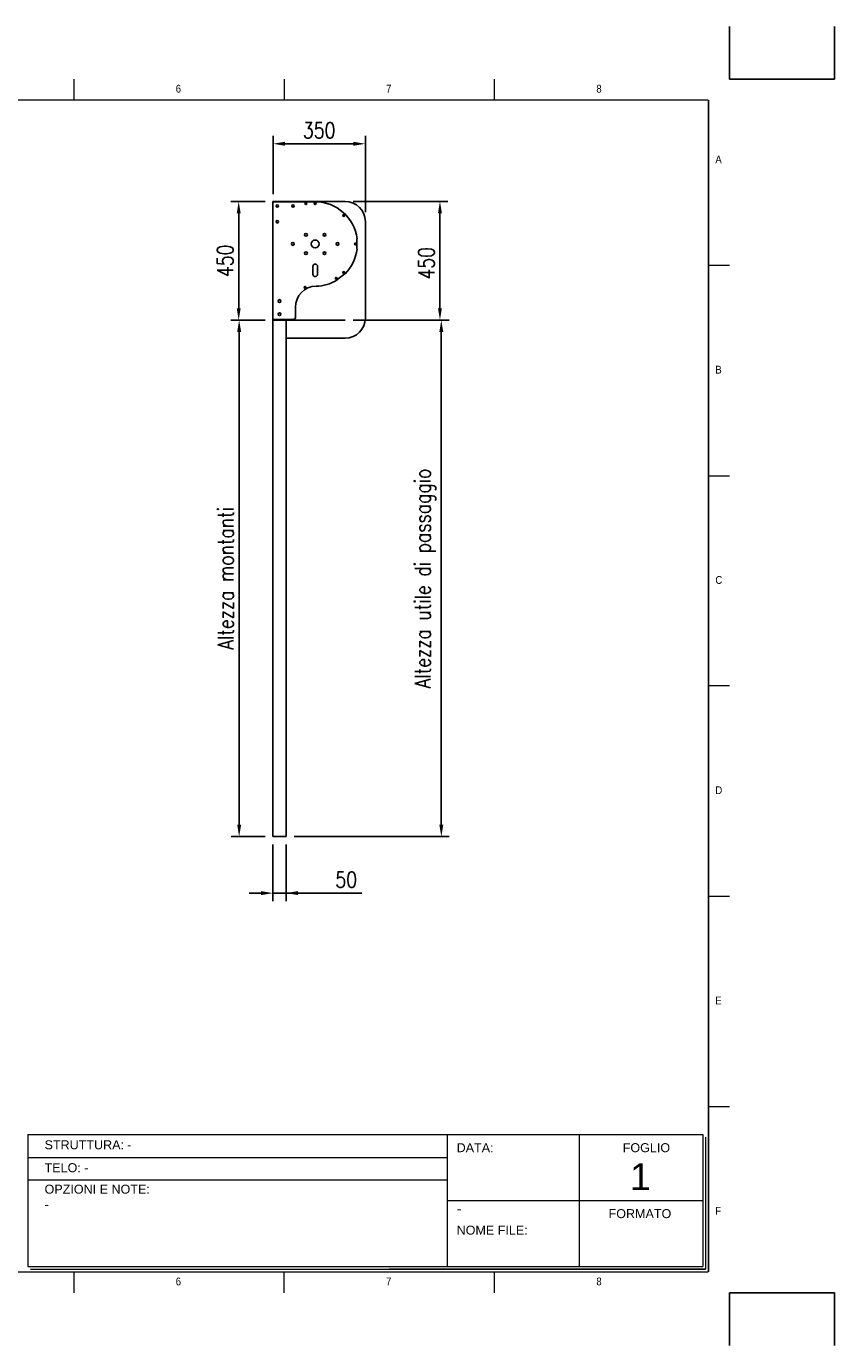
# Model space of a CAD drawing. Header units: millimetres. Extents: x 89 to 14007, y -159 to 4842.
# Tile 3 of 7: x 4184 to 7248, y -159 to 4842. Entities that reach past the tile are written whole.
import ezdxf

# ---------------------------------------------------------------- set-up
doc = ezdxf.new("R2010")
doc.units = ezdxf.units.MM
doc.layers.add('FORMAT', color=7, linetype='Continuous')
doc.layers.add('Quote', color=7, linetype='Continuous')
doc.styles.add('NYIP', font='romans.shx', dxfattribs={"width": 0.8})
doc.styles.add('SLDTEXTSTYLE0', font='GOTHIC.TTF', dxfattribs={"width": 0.913})
doc.styles.get("Standard").update_dxf_attribs({"font": 'arial.ttf'})
doc.dimstyles.new('STANDARD35', dxfattribs={"dimscale": 35, "dimtxt": 2, "dimasz": 1.5, "dimexe": 1, "dimexo": 1, "dimgap": 0.7, "dimtad": 1, "dimdec": 0, "dimdsep": 46, "dimtxsty": 'NYIP', "dimcen": 0, "dimclrd": 1, "dimclre": 1, "dimclrt": 2, "dimadec": 0, "dimazin": 0, "dimtfac": 1, "dimtdec": 0, "dimtix": 1, "dimtmove": 0, "dimatfit": 3, "dimfxl": 0, "dimtvp": 1, "dimtolj": 1, "dimtzin": 0, "dimarcsym": 0})

# ---------------------------------------------------------------- blocks, each defined once
blk = doc.blocks.new('A$C7C9C4F3F')
at = {"color": 7, "lineweight": 5}
for p, q in [((8295, 11245), (8295, 11504)), ((0, 1766), (199, 1766))]:
    blk.add_line(p, q, dxfattribs=at)
at = {"layer": 'FORMAT', "color": 7, "lineweight": 5}
for p, q in [((2216, 11304), (2216, 11504)), ((4209, 11504), (4209, 11304)), ((6202, 11304), (6202, 11504)), ((10188, 11304), (10188, 11504)), ((12181, 11504), (12181, 11304)), ((14174, 11304), (14174, 11504)), ((16199, 11304), (199, 11304)), ((199, 11304), (199, 199)), ((16199, 11304), (16199, 199)), ((199, 9738), (0, 9738)), ((16399, 9738), (16199, 9738)), ((0, 7745), (199, 7745)), ((16199, 7745), (16399, 7745)), ((0, 5752), (199, 5752)), ((16399, 5752), (16199, 5752)), ((0, 3759), (199, 3759)), ((16199, 3759), (16399, 3759)), ((16199, 1766), (16399, 1766)), ((8295, 0), (8295, 258)), ((199, 199), (16199, 199)), ((2224, 0), (2224, 199)), ((4018, 199), (4018, 0)), ((6210, 0), (6210, 199)), ((10188, 0), (10188, 199)), ((12181, 0), (12181, 199)), ((14174, 0), (14174, 199))]:
    blk.add_line(p, q, dxfattribs=at)
at = {"color": 7, "lineweight": 5, "char_height": 73.8, "attachment_point": 1, "style": 'SLDTEXTSTYLE0'}
for s, insert in [('1', (1203, 11450)), ('2', (3180, 11450)), ('3', (5173, 11450)), ('4', (7166, 11450)), ('5', (9159, 11450)), ('6', (11152, 11450)), ('7', (13145, 11450)), ('8', (15138, 11450)), ('A', (66, 10780)), ('A', (16266, 10780)), ('B', (66, 8787)), ('B', (16266, 8787)), ('C', (66, 6794)), ('C', (16266, 6794)), ('D', (66, 4801)), ('D', (16266, 4801)), ('E', (66, 2808)), ('1', (1012, 145)), ('2', (2988, 145)), ('3', (4981, 145)), ('4', (6974, 145))]:
    blk.add_mtext(s, dxfattribs=dict(at, insert=insert))
at = {"layer": 'FORMAT', "color": 7, "lineweight": 5, "char_height": 73.8, "attachment_point": 1, "style": 'SLDTEXTSTYLE0'}
for s, insert in [('E', (16266, 2808)), ('F', (66, 815)), ('F', (16266, 815)), ('5', (9159, 145)), ('6', (11152, 145)), ('7', (13145, 145)), ('8', (15138, 145))]:
    blk.add_mtext(s, dxfattribs=dict(at, insert=insert))
blk = doc.blocks.new('*D32')
at = {"layer": 'Defpoints', "color": 0}
for p in [(5468.9, 4397.1), (5118.8, 4176), (5468.9, 4107.5)]:
    blk.add_point(p, dxfattribs=at)
at = {"layer": 'Quote', "color": 7, "lineweight": -2}
for p, q in [((5118.8, 4206), (5118.8, 4427.1)), ((5468.9, 4137.5), (5468.9, 4427.1)), ((5163.8, 4397.1), (5423.9, 4397.1))]:
    blk.add_line(p, q, dxfattribs=at)
at = {"layer": 'Quote', "color": 7}
for points in [[(5163.8, 4404.6), (5163.8, 4389.6), (5118.8, 4397.1)], [(5423.9, 4389.6), (5423.9, 4404.6), (5468.9, 4397.1)]]:
    blk.add_solid(points, dxfattribs=at)
at = {"layer": 'Quote', "color": 7, "lineweight": 5, "insert": (5293.8, 4448.1), "char_height": 60, "attachment_point": 5, "style": 'NYIP'}
blk.add_mtext('\\A1;350', dxfattribs=at)
blk = doc.blocks.new('*D35')
at = {"layer": 'Defpoints', "color": 0}
for p in [(5118.7, 3728.6), (4990.5, 1770.3), (5118.7, 1770.3)]:
    blk.add_point(p, dxfattribs=at)
at = {"layer": 'Quote', "color": 7, "lineweight": -2}
for p, q in [((5088.7, 3728.6), (4960.5, 3728.6)), ((4990.5, 3683.6), (4990.5, 1815.3)), ((5088.7, 1770.3), (4960.5, 1770.3))]:
    blk.add_line(p, q, dxfattribs=at)
at = {"layer": 'Quote', "color": 7}
for points in [[(4998, 3683.6), (4983, 3683.6), (4990.5, 3728.6)], [(4983, 1815.3), (4998, 1815.3), (4990.5, 1770.3)]]:
    blk.add_solid(points, dxfattribs=at)
at = {"layer": 'Quote', "color": 7, "lineweight": 5, "insert": (4939.5, 2749.4), "char_height": 60, "attachment_point": 5, "rotation": 90, "style": 'NYIP'}
blk.add_mtext('\\A1;Altezza montanti', dxfattribs=at)
blk = doc.blocks.new('*D36')
at = {"layer": 'Defpoints', "color": 0}
for p in [(5392.7, 4178.5), (5392.7, 3728.5), (5751.6, 3728.5)]:
    blk.add_point(p, dxfattribs=at)
at = {"layer": 'Quote', "color": 7, "lineweight": -2}
for p, q in [((5422.7, 4178.5), (5781.6, 4178.5)), ((5751.6, 4133.5), (5751.6, 3773.5)), ((5422.7, 3728.5), (5781.6, 3728.5))]:
    blk.add_line(p, q, dxfattribs=at)
at = {"layer": 'Quote', "color": 7}
for points in [[(5759.1, 4133.5), (5744.1, 4133.5), (5751.6, 4178.5)], [(5744.1, 3773.5), (5759.1, 3773.5), (5751.6, 3728.5)]]:
    blk.add_solid(points, dxfattribs=at)
at = {"layer": 'Quote', "color": 7, "lineweight": 5, "insert": (5700.6, 3943.9), "char_height": 60, "attachment_point": 5, "rotation": 90, "style": 'NYIP'}
blk.add_mtext('\\A1;450', dxfattribs=at)
blk = doc.blocks.new('*D37')
at = {"layer": 'Defpoints', "color": 0}
for p in [(5676.9, 3728.6), (5756.8, 3728.6), (5168.7, 1770.3)]:
    blk.add_point(p, dxfattribs=at)
at = {"layer": 'Quote', "color": 7, "lineweight": -2}
for p, q in [((5706.9, 3728.6), (5786.8, 3728.6)), ((5756.8, 1815.3), (5756.8, 3683.6)), ((5198.7, 1770.3), (5786.8, 1770.3))]:
    blk.add_line(p, q, dxfattribs=at)
at = {"layer": 'Quote', "color": 7}
for points in [[(5764.3, 3683.6), (5749.3, 3683.6), (5756.8, 3728.6)], [(5749.3, 1815.3), (5764.3, 1815.3), (5756.8, 1770.3)]]:
    blk.add_solid(points, dxfattribs=at)
at = {"layer": 'Quote', "color": 7, "lineweight": 5, "insert": (5695.8, 2749), "char_height": 60, "attachment_point": 5, "rotation": 90, "style": 'NYIP'}
blk.add_mtext('\\A1;Altezza utile di passaggio', dxfattribs=at)
blk = doc.blocks.new('*D38')
at = {"layer": 'Defpoints', "color": 0}
for p in [(5118.7, 1770.3), (5168.7, 1770.3), (5168.7, 1556.3)]:
    blk.add_point(p, dxfattribs=at)
at = {"layer": 'Quote', "color": 7, "lineweight": -2}
for p, q in [((5118.7, 1740.3), (5118.7, 1526.3)), ((5168.7, 1740.3), (5168.7, 1526.3)), ((5073.7, 1556.3), (5028.7, 1556.3)), ((5118.7, 1556.3), (5168.7, 1556.3)), ((5168.7, 1556.3), (5456.1, 1556.3)), ((5213.7, 1556.3), (5258.7, 1556.3))]:
    blk.add_line(p, q, dxfattribs=at)
at = {"layer": 'Quote', "color": 7}
for points in [[(5073.7, 1548.8), (5073.7, 1563.8), (5118.7, 1556.3)], [(5213.7, 1563.8), (5213.7, 1548.8), (5168.7, 1556.3)]]:
    blk.add_solid(points, dxfattribs=at)
at = {"layer": 'Quote', "color": 7, "lineweight": 5, "insert": (5396.2, 1607.3), "char_height": 60, "attachment_point": 5, "style": 'NYIP'}
blk.add_mtext('\\A1;50', dxfattribs=at)
blk = doc.blocks.new('*D69')
at = {"layer": 'Defpoints', "color": 0}
for p in [(4988.7, 4178.5), (5118.7, 4178.5), (5118.7, 3728.6)]:
    blk.add_point(p, dxfattribs=at)
at = {"layer": 'Quote', "color": 7, "lineweight": -2}
for p, q in [((5088.7, 4178.5), (4958.7, 4178.5)), ((4988.7, 3773.6), (4988.7, 4133.5)), ((5088.7, 3728.6), (4958.7, 3728.6))]:
    blk.add_line(p, q, dxfattribs=at)
at = {"layer": 'Quote', "color": 7}
for points in [[(4996.2, 4133.5), (4981.2, 4133.5), (4988.7, 4178.5)], [(4981.2, 3773.6), (4996.2, 3773.6), (4988.7, 3728.6)]]:
    blk.add_solid(points, dxfattribs=at)
at = {"layer": 'Quote', "color": 7, "lineweight": 5, "insert": (4937.7, 3953.5), "char_height": 60, "attachment_point": 5, "rotation": 90, "style": 'NYIP'}
blk.add_mtext('\\A1;450', dxfattribs=at)

msp = doc.modelspace()

# ---------------------------------------------------------------- linework, layer by layer
at = {"color": 7}
for p, q in [((6848.7, 4642.2), (6848.7, 4842.2)), ((7247.7, 4642.2), (7247.7, 4842.2)), ((6848.7, 4642.2), (7048.7, 4642.2)), ((7247.7, 4642.2), (7047.7, 4642.2)), ((6769, 4562.5), (6769, 120.4)), ((6769, 4562.5), (6769, 2341.5)), ((6848.7, 40.7), (7048.7, 40.7)), ((7247.7, 40.7), (7047.7, 40.7))]:
    msp.add_line(p, q, dxfattribs=at)
at = {"color": 7, "linetype": 'Continuous', "lineweight": 25}
for p, q in [((5118.7, 4177.3), (5118.7, 4178.5)), ((5392.7, 4178.5), (5118.7, 4178.5)), ((5392.7, 4178.5), (5118.7, 4178.5)), ((5118.7, 3730.9), (5118.7, 4177.3)), ((5123.4, 4177.3), (5118.7, 4177.3)), ((5278.7, 4177.3), (5123.4, 4177.3)), ((5468.9, 3736.3), (5468.9, 4102.3)), ((5437, 3998.3), (5437, 4036.3)), ((5437, 4036.3), (5437, 4036.3)), ((5437.5, 4036.8), (5437.5, 4036.9)), ((5437, 3998.3), (5437, 3998.3)), ((5437.5, 3997.8), (5437.5, 3997.9)), ((5269.7, 3932.1), (5269.7, 3902.6)), ((5287.7, 3902.6), (5287.7, 3932.1)), ((5361.3, 3881.2), (5391.5, 3904.5)), ((5361.4, 3881), (5361.3, 3881.2)), ((5203.7, 3737.9), (5203.7, 3777.4)), ((5118.7, 3730.9), (5118.7, 3599.9)), ((5118.7, 3730.9), (5123.4, 3730.9)), ((5392.7, 3728.5), (5118.7, 3728.5)), ((5123.4, 3730.9), (5196.7, 3730.9)), ((5168.7, 3730.9), (5168.7, 1770.3)), ((5168.7, 3660.1), (5392.7, 3660.1)), ((5118.7, 3599.9), (5118.7, 2011.9)), ((5118.7, 1996.9), (5118.7, 2011.9)), ((5118.7, 1936.9), (5118.7, 1996.9)), ((5118.7, 1921.9), (5118.7, 1936.9)), ((5118.7, 1921.9), (5118.7, 1770.3))]:
    msp.add_line(p, q, dxfattribs=at)
at = {"color": 8, "linetype": 'Continuous', "lineweight": 25}
for p, q in [((5244.4, 4173.8), (5243, 4173.8)), ((5279.4, 4173.8), (5278, 4173.8))]:
    msp.add_line(p, q, dxfattribs=at)
msp.add_line((5118.7, 1770.3), (5168.7, 1770.3))
at = {"color": 7, "lineweight": 5}
for p, q in [((4189.1, 641), (6748.4, 641)), ((4189.1, 641), (4189.1, 141)), ((5779.3, 641), (5779.3, 141)), ((6279.3, 641), (6279.3, 141)), ((6748.4, 641), (6748.4, 141)), ((6758.7, 630.7), (6758.7, 130.7)), ((4191.1, 553.5), (5779.3, 553.5)), ((4191.1, 469.6), (5779.3, 469.6)), ((5779.3, 391), (6748.4, 391)), ((4189.1, 141), (6748.4, 141)), ((4199.4, 130.7), (6758.7, 130.7)), ((6758.7, 130.7), (5559.7, 130.7)), ((5570, 130.7), (6758.7, 130.7))]:
    msp.add_line(p, q, dxfattribs=at)
at = {"color": 2}
for p, q in [((6848.7, 40.7), (6848.7, -159.3)), ((7247.7, 40.7), (7247.7, -159.3))]:
    msp.add_line(p, q, dxfattribs=at)
at = {"color": 7, "linetype": 'Continuous', "lineweight": 25}
for centre, radius in [((5134.7, 4161.3), 4.5), ((5194.7, 4161.3), 4.5), ((5243.7, 4170.3), 3.5), ((5278.7, 4170.3), 3.5), ((5134.7, 4101.3), 4.5), ((5386.9, 4125.5), 3.5), ((5243.7, 4052.3), 5.25), ((5313.7, 4052.3), 5.25), ((5193.7, 4017.3), 5.25), ((5278.7, 4017.3), 15), ((5363.7, 4017.3), 5.25), ((5431.7, 4017.3), 3.5), ((5243.7, 3982.3), 5.25), ((5313.7, 3982.3), 5.25), ((5386.9, 3909.2), 3.5), ((5240.2, 3852.8), 3.5), ((5358.7, 3886.9), 3.5), ((5143.7, 3800.9), 5.25), ((5143.7, 3750.9), 5.25)]:
    msp.add_circle(centre, radius, dxfattribs=at)
for centre, radius, start, end in [((5278.7, 4017.3), 160, 7.0239, 90), ((5392.7, 4102.3), 76.2, 0, 90), ((5437, 4036.8), 0.5, 270, 352.4101), ((5437.4, 4036.9), 0.1, 0, 7.0239), ((5437.4, 4036.8), 0.1, 352.4101, 0), ((5278.7, 4017.3), 160, 315.1794, 352.9761), ((5437, 3997.8), 0.5, 7.5899, 90), ((5437.4, 3997.9), 0.1, 360, 7.5899), ((5437.4, 3997.8), 0.1, 352.9761, 360), ((5278.7, 3932.1), 9, 0, 180), ((5278.7, 3902.6), 9, 180, 0), ((5391.9, 3904.9), 0.5, 227.9979, 315.1794), ((5283.7, 3777.4), 80, 91.1937, 180), ((5278.7, 4017.3), 160, 271.1937, 301.0617), ((5361, 3880.7), 0.5, 301.0617, 35.5365), ((5196.7, 3737.9), 7, 270, 0), ((5392.7, 3736.3), 76.2, 270, 0)]:
    msp.add_arc(centre, radius, start, end, dxfattribs=at)

# ---------------------------------------------------------------- block references
at = {"color": 7, "xscale": 0.4, "yscale": 0.4, "zscale": 0.4}
msp.add_blockref('A$C7C9C4F3F', (289.3, 40.7), dxfattribs=at)

# ---------------------------------------------------------------- texts
at = {"color": 7, "lineweight": 5}
for s, insert, char_height, width, attachment_point in [('{\\fArial|b0|i0|c0|p34;STRUTTURA:}', (4252.9, 619), 34.043, 578.728, 1), ('{\\fArial|b0|i0|c0|p34;DATA:}', (5814.9, 608.1), 34.043, 578.728, 1), ('{\\fArial|b0|i0|c0|p34;FOGLIO}', (6444.4, 608.1), 34.043, 578.728, 1), ('{\\fArial|b0|i0|c0|p34;-}', (4565.3, 619), 34.043, 578.728, 1), ('{\\fArial|b0|i0|c0|p34;TELO:}', (4252.9, 532.3), 34.043, 578.728, 1), ('{\\fArial|b0|i0|c0|p34;-}', (4403.2, 532.3), 34.043, 578.728, 1), ('{\\fArial|b0|i0|c0|p34;1}', (6511.3, 532.2), 102, 223.943, 2), ('{\\fArial|b0|i0|c0|p34;OPZIONI E NOTE:}', (4252.9, 450.8), 34.043, 578.728, 1), ('{\\fArial|b0|i0|c0|p34;-}', (4252.9, 392.4), 34.043, 578.728, 1), ('{\\fArial|b0|i0|c0|p34;\\H0.752x;-}', (5815.8, 378.5), 50, 1044.717, 1), ('{\\fArial|b0|i0|c0|p34;FORMATO}', (6390.9, 358.1), 34.043, 578.728, 1), ('{\\fArial|b0|i0|c0|p34;NOME FILE:}', (5814.9, 295.5), 34.043, 578.728, 1)]:
    msp.add_mtext(s, dxfattribs=dict(at, insert=insert, char_height=char_height, width=width, attachment_point=attachment_point))

# ---------------------------------------------------------------- dimensions: what is measured, and where the dimension line sits
at = {"layer": 'Quote', "color": 7, "lineweight": 5}
dim = msp.add_linear_dim(base=(5468.9, 4397.1), p1=(5118.8, 4176), p2=(5468.9, 4107.5), dimstyle='STANDARD35', override={"dimscale": 30, "dimclrd": 7, "dimclre": 7, "dimclrt": 7}, dxfattribs=at)
dim.commit()
dim.dimension.update_dxf_attribs({"geometry": '*D32', "text_midpoint": (5293.8, 4448.1)})
dim = msp.add_linear_dim(base=(4988.7, 4178.5), p1=(5118.7, 3728.6), p2=(5118.7, 4178.5), angle=90, dimstyle='STANDARD35', override={"dimscale": 30, "dimclrd": 7, "dimclre": 7, "dimclrt": 7}, dxfattribs=at)
dim.commit()
dim.dimension.update_dxf_attribs({"geometry": '*D69', "text_midpoint": (4937.7, 3953.5)})
dim = msp.add_linear_dim(base=(5751.6, 3728.5), p1=(5392.7, 4178.5), p2=(5392.7, 3728.5), angle=90, dimstyle='STANDARD35', override={"dimscale": 30, "dimclrd": 7, "dimclre": 7, "dimclrt": 7}, dxfattribs=at)
dim.commit()
dim.dimension.update_dxf_attribs({"geometry": '*D36', "text_midpoint": (5751.6, 3943.9), "dimtype": 160})
dim = msp.add_linear_dim(base=(4990.5, 1770.3), p1=(5118.7, 3728.6), p2=(5118.7, 1770.3), angle=90, text='Altezza montanti', dimstyle='STANDARD35', override={"dimscale": 30, "dimclrd": 7, "dimclre": 7, "dimclrt": 7}, dxfattribs=at)
dim.commit()
dim.dimension.update_dxf_attribs({"geometry": '*D35', "text_midpoint": (4939.5, 2749.4)})
dim = msp.add_linear_dim(base=(5756.8, 3728.6), p1=(5168.7, 1770.3), p2=(5676.9, 3728.6), angle=90, text='Altezza utile di passaggio', dimstyle='STANDARD35', override={"dimscale": 30, "dimclrd": 7, "dimclre": 7, "dimclrt": 7}, dxfattribs=at)
dim.commit()
dim.dimension.update_dxf_attribs({"geometry": '*D37', "text_midpoint": (5756.8, 2749), "dimtype": 160})
dim = msp.add_linear_dim(base=(5168.7, 1556.3), p1=(5118.7, 1770.3), p2=(5168.7, 1770.3), dimstyle='STANDARD35', override={"dimscale": 30, "dimclrd": 7, "dimclre": 7, "dimclrt": 7}, dxfattribs=at)
dim.commit()
dim.dimension.update_dxf_attribs({"geometry": '*D38', "text_midpoint": (5396.2, 1556.3), "dimtype": 160})

doc.saveas('drawing.dxf')
